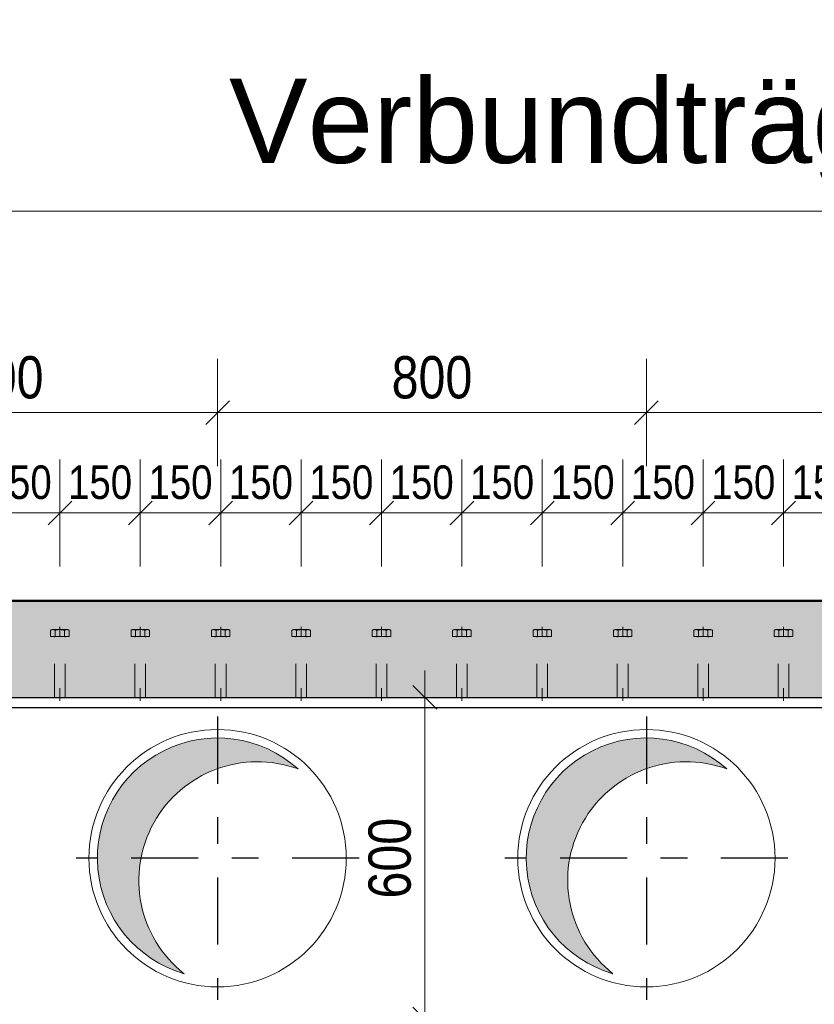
# Model space of a CAD drawing. Header units: millimetres. Extents: x -8.5 to 60.3, y 0 to 42.
# Tile 63 of 109: x 21.6 to 24.5, y 9.7 to 13.4. Entities that reach past the tile are written whole.
import ezdxf

# ---------------------------------------------------------------- set-up
doc = ezdxf.new("R2010")
doc.units = ezdxf.units.MM
doc.linetypes.add('DASHDOT', pattern=[1, 0.5, -0.25, 0, -0.25])
doc.linetypes.add('HIDDEN', pattern=[0.375, 0.25, -0.125])
doc.styles.add('Arial', font='arial.ttf')
doc.styles.add('Arial Narrow', font='ARIALN.TTF')
doc.dimstyles.new('Arch_Strakon_dimstyle', dxfattribs={"dimtxt": 11.25, "dimasz": 1, "dimexe": 1.25, "dimexo": 0.0625, "dimgap": 1, "dimtad": 0, "dimdec": 3, "dimzin": 12, "dimdsep": 46, "dimtxsty": 'Arial Narrow', "dimblk": 'Arrowhead_Tick', "dimsah": 1, "dimcen": 0, "dimse1": 1, "dimse2": 1, "dimclrd": 6, "dimclrt": 3, "dimazin": 0, "dimtfac": 1, "dimtdec": 4, "dimtmove": 0, "dimatfit": 3, "dimldrblk": 'NONE', "dimfxl": 1, "dimtvp": 1, "dimtolj": 1, "dimtzin": 0, "dimlwd": 13, "dimarcsym": 2})

# ---------------------------------------------------------------- blocks, each defined once
blk = doc.blocks.new('Arrowhead_Tick')
at = {"color": 0, "linetype": 'Continuous', "lineweight": -2, "ltscale": 0.5}
for p, q in [((0, 20), (0, -10)), ((-1, 0), (0, 0)), ((10, 0), (0, 0))]:
    blk.add_line(p, q, dxfattribs=at)
at = {"color": 2, "linetype": 'Continuous', "lineweight": 35, "ltscale": 0.5}
blk.add_line((4.42, 4.42), (-4.42, -4.42), dxfattribs=at)
blk = doc.blocks.new('*D28')
at = {"color": 6, "linetype": 'Continuous', "lineweight": 13}
blk.add_line((23.0661, 9.6636), (23.0661, 10.8436), dxfattribs=at)
at = {"layer": 'Defpoints', "color": 0}
for p in [(3.6684, 10.8536), (23.0661, 10.8536), (3.6684, 9.6536)]:
    blk.add_point(p, dxfattribs=at)
at = {"color": 6, "lineweight": 13, "xscale": 0.01, "yscale": 0.01, "zscale": 0.01}
for p, rotation in [((23.0661, 10.8536), 90), ((23.0661, 9.6536), 270)]:
    blk.add_blockref('Arrowhead_Tick', p, dxfattribs=dict(at, rotation=rotation))
at = {"color": 2, "lineweight": -2, "insert": (22.9357, 10.2536), "char_height": 0.1575, "attachment_point": 5, "rotation": 90, "style": 'Arial Narrow'}
blk.add_mtext('\\A1;600', dxfattribs=at)
blk = doc.blocks.new('_None')
blk = doc.blocks.new('*D42')
at = {"color": 6, "linetype": 'Continuous', "lineweight": 13}
blk.add_line((22.3028, 11.9159), (23.8828, 11.9159), dxfattribs=at)
at = {"layer": 'Defpoints', "color": 0}
for p in [(23.8928, 11.9159), (22.2928, 10.2536), (23.8928, 10.2536)]:
    blk.add_point(p, dxfattribs=at)
at = {"color": 6, "lineweight": 13, "xscale": 0.01, "yscale": 0.01, "zscale": 0.01}
blk.add_blockref('Arrowhead_Tick', (23.8928, 11.9159), dxfattribs=at)
at = {"color": 6, "lineweight": 13, "xscale": 0.01, "yscale": 0.01, "zscale": 0.01, "rotation": 180}
blk.add_blockref('Arrowhead_Tick', (22.2928, 11.9159), dxfattribs=at)
at = {"color": 2, "lineweight": -2, "insert": (23.0928, 12.0464), "char_height": 0.1575, "attachment_point": 5, "style": 'Arial Narrow'}
blk.add_mtext('\\A1;800', dxfattribs=at)
blk = doc.blocks.new('*D43')
at = {"color": 6, "linetype": 'Continuous', "lineweight": 13}
blk.add_line((23.9028, 11.9159), (25.4828, 11.9159), dxfattribs=at)
at = {"layer": 'Defpoints', "color": 0}
for p in [(25.4928, 11.9159), (23.8928, 10.2536), (25.4928, 10.2536)]:
    blk.add_point(p, dxfattribs=at)
at = {"color": 6, "lineweight": 13, "xscale": 0.01, "yscale": 0.01, "zscale": 0.01}
blk.add_blockref('Arrowhead_Tick', (25.4928, 11.9159), dxfattribs=at)
at = {"color": 6, "lineweight": 13, "xscale": 0.01, "yscale": 0.01, "zscale": 0.01, "rotation": 180}
blk.add_blockref('Arrowhead_Tick', (23.8928, 11.9159), dxfattribs=at)
at = {"color": 2, "lineweight": -2, "insert": (24.6928, 12.0464), "char_height": 0.1575, "attachment_point": 5, "style": 'Arial Narrow'}
blk.add_mtext('\\A1;800', dxfattribs=at)
blk = doc.blocks.new('*D60')
at = {"color": 6, "linetype": 'Continuous', "lineweight": 13}
blk.add_line((20.7028, 11.9159), (22.2828, 11.9159), dxfattribs=at)
at = {"layer": 'Defpoints', "color": 0}
for p in [(22.2928, 11.9159), (20.6928, 10.7816), (22.2928, 10.7816)]:
    blk.add_point(p, dxfattribs=at)
at = {"color": 6, "lineweight": 13, "xscale": 0.01, "yscale": 0.01, "zscale": 0.01}
blk.add_blockref('Arrowhead_Tick', (22.2928, 11.9159), dxfattribs=at)
at = {"color": 6, "lineweight": 13, "xscale": 0.01, "yscale": 0.01, "zscale": 0.01, "rotation": 180}
blk.add_blockref('Arrowhead_Tick', (20.6928, 11.9159), dxfattribs=at)
at = {"color": 2, "lineweight": -2, "insert": (21.4928, 12.0464), "char_height": 0.1575, "attachment_point": 5, "style": 'Arial Narrow'}
blk.add_mtext('\\A1;800', dxfattribs=at)
blk = doc.blocks.new('*D325')
at = {"color": 6, "linetype": 'Continuous', "lineweight": 13}
blk.add_line((21.4144, 11.5414), (21.6944, 11.5414), dxfattribs=at)
at = {"layer": 'Defpoints', "color": 0}
for p in [(21.7044, 11.5414), (21.4044, 11.1163), (21.7044, 11.1163)]:
    blk.add_point(p, dxfattribs=at)
at = {"color": 6, "lineweight": 13, "xscale": 0.01, "yscale": 0.01, "zscale": 0.01}
blk.add_blockref('Arrowhead_Tick', (21.7044, 11.5414), dxfattribs=at)
at = {"color": 6, "lineweight": 13, "xscale": 0.01, "yscale": 0.01, "zscale": 0.01, "rotation": 180}
blk.add_blockref('Arrowhead_Tick', (21.4044, 11.5414), dxfattribs=at)
at = {"color": 3, "lineweight": 35, "insert": (21.5544, 11.6552), "char_height": 0.125, "attachment_point": 5, "style": 'Arial Narrow'}
blk.add_mtext('\\A1;150', dxfattribs=at)
blk = doc.blocks.new('*D326')
at = {"color": 6, "linetype": 'Continuous', "lineweight": 13}
blk.add_line((21.7144, 11.5414), (21.9944, 11.5414), dxfattribs=at)
at = {"layer": 'Defpoints', "color": 0}
for p in [(22.0044, 11.5414), (21.7044, 11.1163), (22.0044, 11.1163)]:
    blk.add_point(p, dxfattribs=at)
at = {"color": 6, "lineweight": 13, "xscale": 0.01, "yscale": 0.01, "zscale": 0.01}
blk.add_blockref('Arrowhead_Tick', (22.0044, 11.5414), dxfattribs=at)
at = {"color": 6, "lineweight": 13, "xscale": 0.01, "yscale": 0.01, "zscale": 0.01, "rotation": 180}
blk.add_blockref('Arrowhead_Tick', (21.7044, 11.5414), dxfattribs=at)
at = {"color": 3, "lineweight": 35, "insert": (21.8544, 11.6552), "char_height": 0.125, "attachment_point": 5, "style": 'Arial Narrow'}
blk.add_mtext('\\A1;150', dxfattribs=at)
blk = doc.blocks.new('*D327')
at = {"color": 6, "linetype": 'Continuous', "lineweight": 13}
blk.add_line((22.0144, 11.5414), (22.2944, 11.5414), dxfattribs=at)
at = {"layer": 'Defpoints', "color": 0}
for p in [(22.3044, 11.5414), (22.0044, 11.1163), (22.3044, 11.1163)]:
    blk.add_point(p, dxfattribs=at)
at = {"color": 6, "lineweight": 13, "xscale": 0.01, "yscale": 0.01, "zscale": 0.01}
blk.add_blockref('Arrowhead_Tick', (22.3044, 11.5414), dxfattribs=at)
at = {"color": 6, "lineweight": 13, "xscale": 0.01, "yscale": 0.01, "zscale": 0.01, "rotation": 180}
blk.add_blockref('Arrowhead_Tick', (22.0044, 11.5414), dxfattribs=at)
at = {"color": 3, "lineweight": 35, "insert": (22.1544, 11.6552), "char_height": 0.125, "attachment_point": 5, "style": 'Arial Narrow'}
blk.add_mtext('\\A1;150', dxfattribs=at)
blk = doc.blocks.new('*D328')
at = {"color": 6, "linetype": 'Continuous', "lineweight": 13}
blk.add_line((22.3144, 11.5414), (22.5944, 11.5414), dxfattribs=at)
at = {"layer": 'Defpoints', "color": 0}
for p in [(22.6044, 11.5414), (22.3044, 11.1163), (22.6044, 11.1163)]:
    blk.add_point(p, dxfattribs=at)
at = {"color": 6, "lineweight": 13, "xscale": 0.01, "yscale": 0.01, "zscale": 0.01}
blk.add_blockref('Arrowhead_Tick', (22.6044, 11.5414), dxfattribs=at)
at = {"color": 6, "lineweight": 13, "xscale": 0.01, "yscale": 0.01, "zscale": 0.01, "rotation": 180}
blk.add_blockref('Arrowhead_Tick', (22.3044, 11.5414), dxfattribs=at)
at = {"color": 3, "lineweight": 35, "insert": (22.4544, 11.6552), "char_height": 0.125, "attachment_point": 5, "style": 'Arial Narrow'}
blk.add_mtext('\\A1;150', dxfattribs=at)
blk = doc.blocks.new('*D329')
at = {"color": 6, "linetype": 'Continuous', "lineweight": 13}
blk.add_line((22.6144, 11.5414), (22.8944, 11.5414), dxfattribs=at)
at = {"layer": 'Defpoints', "color": 0}
for p in [(22.9044, 11.5414), (22.6044, 11.1163), (22.9044, 11.1163)]:
    blk.add_point(p, dxfattribs=at)
at = {"color": 6, "lineweight": 13, "xscale": 0.01, "yscale": 0.01, "zscale": 0.01}
blk.add_blockref('Arrowhead_Tick', (22.9044, 11.5414), dxfattribs=at)
at = {"color": 6, "lineweight": 13, "xscale": 0.01, "yscale": 0.01, "zscale": 0.01, "rotation": 180}
blk.add_blockref('Arrowhead_Tick', (22.6044, 11.5414), dxfattribs=at)
at = {"color": 3, "lineweight": 35, "insert": (22.7544, 11.6552), "char_height": 0.125, "attachment_point": 5, "style": 'Arial Narrow'}
blk.add_mtext('\\A1;150', dxfattribs=at)
blk = doc.blocks.new('*D330')
at = {"color": 6, "linetype": 'Continuous', "lineweight": 13}
blk.add_line((22.9144, 11.5414), (23.1944, 11.5414), dxfattribs=at)
at = {"layer": 'Defpoints', "color": 0}
for p in [(23.2044, 11.5414), (22.9044, 11.1163), (23.2044, 11.1163)]:
    blk.add_point(p, dxfattribs=at)
at = {"color": 6, "lineweight": 13, "xscale": 0.01, "yscale": 0.01, "zscale": 0.01}
blk.add_blockref('Arrowhead_Tick', (23.2044, 11.5414), dxfattribs=at)
at = {"color": 6, "lineweight": 13, "xscale": 0.01, "yscale": 0.01, "zscale": 0.01, "rotation": 180}
blk.add_blockref('Arrowhead_Tick', (22.9044, 11.5414), dxfattribs=at)
at = {"color": 3, "lineweight": 35, "insert": (23.0544, 11.6552), "char_height": 0.125, "attachment_point": 5, "style": 'Arial Narrow'}
blk.add_mtext('\\A1;150', dxfattribs=at)
blk = doc.blocks.new('*D331')
at = {"color": 6, "linetype": 'Continuous', "lineweight": 13}
blk.add_line((23.2144, 11.5414), (23.4944, 11.5414), dxfattribs=at)
at = {"layer": 'Defpoints', "color": 0}
for p in [(23.5044, 11.5414), (23.2044, 11.1163), (23.5044, 11.1163)]:
    blk.add_point(p, dxfattribs=at)
at = {"color": 6, "lineweight": 13, "xscale": 0.01, "yscale": 0.01, "zscale": 0.01}
blk.add_blockref('Arrowhead_Tick', (23.5044, 11.5414), dxfattribs=at)
at = {"color": 6, "lineweight": 13, "xscale": 0.01, "yscale": 0.01, "zscale": 0.01, "rotation": 180}
blk.add_blockref('Arrowhead_Tick', (23.2044, 11.5414), dxfattribs=at)
at = {"color": 3, "lineweight": 35, "insert": (23.3544, 11.6552), "char_height": 0.125, "attachment_point": 5, "style": 'Arial Narrow'}
blk.add_mtext('\\A1;150', dxfattribs=at)
blk = doc.blocks.new('*D332')
at = {"color": 6, "linetype": 'Continuous', "lineweight": 13}
blk.add_line((23.5144, 11.5414), (23.7944, 11.5414), dxfattribs=at)
at = {"layer": 'Defpoints', "color": 0}
for p in [(23.8044, 11.5414), (23.5044, 11.1163), (23.8044, 11.1163)]:
    blk.add_point(p, dxfattribs=at)
at = {"color": 6, "lineweight": 13, "xscale": 0.01, "yscale": 0.01, "zscale": 0.01}
blk.add_blockref('Arrowhead_Tick', (23.8044, 11.5414), dxfattribs=at)
at = {"color": 6, "lineweight": 13, "xscale": 0.01, "yscale": 0.01, "zscale": 0.01, "rotation": 180}
blk.add_blockref('Arrowhead_Tick', (23.5044, 11.5414), dxfattribs=at)
at = {"color": 3, "lineweight": 35, "insert": (23.6544, 11.6552), "char_height": 0.125, "attachment_point": 5, "style": 'Arial Narrow'}
blk.add_mtext('\\A1;150', dxfattribs=at)
blk = doc.blocks.new('*D333')
at = {"color": 6, "linetype": 'Continuous', "lineweight": 13}
blk.add_line((23.8144, 11.5414), (24.0944, 11.5414), dxfattribs=at)
at = {"layer": 'Defpoints', "color": 0}
for p in [(24.1044, 11.5414), (23.8044, 11.1163), (24.1044, 11.1163)]:
    blk.add_point(p, dxfattribs=at)
at = {"color": 6, "lineweight": 13, "xscale": 0.01, "yscale": 0.01, "zscale": 0.01}
blk.add_blockref('Arrowhead_Tick', (24.1044, 11.5414), dxfattribs=at)
at = {"color": 6, "lineweight": 13, "xscale": 0.01, "yscale": 0.01, "zscale": 0.01, "rotation": 180}
blk.add_blockref('Arrowhead_Tick', (23.8044, 11.5414), dxfattribs=at)
at = {"color": 3, "lineweight": 35, "insert": (23.9544, 11.6552), "char_height": 0.125, "attachment_point": 5, "style": 'Arial Narrow'}
blk.add_mtext('\\A1;150', dxfattribs=at)
blk = doc.blocks.new('*D334')
at = {"color": 6, "linetype": 'Continuous', "lineweight": 13}
blk.add_line((24.1144, 11.5414), (24.3944, 11.5414), dxfattribs=at)
at = {"layer": 'Defpoints', "color": 0}
for p in [(24.4044, 11.5414), (24.1044, 11.1163), (24.4044, 11.1163)]:
    blk.add_point(p, dxfattribs=at)
at = {"color": 6, "lineweight": 13, "xscale": 0.01, "yscale": 0.01, "zscale": 0.01}
blk.add_blockref('Arrowhead_Tick', (24.4044, 11.5414), dxfattribs=at)
at = {"color": 6, "lineweight": 13, "xscale": 0.01, "yscale": 0.01, "zscale": 0.01, "rotation": 180}
blk.add_blockref('Arrowhead_Tick', (24.1044, 11.5414), dxfattribs=at)
at = {"color": 3, "lineweight": 35, "insert": (24.2544, 11.6552), "char_height": 0.125, "attachment_point": 5, "style": 'Arial Narrow'}
blk.add_mtext('\\A1;150', dxfattribs=at)
blk = doc.blocks.new('*D335')
at = {"color": 6, "linetype": 'Continuous', "lineweight": 13}
blk.add_line((24.4144, 11.5414), (24.6944, 11.5414), dxfattribs=at)
at = {"layer": 'Defpoints', "color": 0}
for p in [(24.7044, 11.5414), (24.4044, 11.1163), (24.7044, 11.1163)]:
    blk.add_point(p, dxfattribs=at)
at = {"color": 6, "lineweight": 13, "xscale": 0.01, "yscale": 0.01, "zscale": 0.01}
blk.add_blockref('Arrowhead_Tick', (24.7044, 11.5414), dxfattribs=at)
at = {"color": 6, "lineweight": 13, "xscale": 0.01, "yscale": 0.01, "zscale": 0.01, "rotation": 180}
blk.add_blockref('Arrowhead_Tick', (24.4044, 11.5414), dxfattribs=at)
at = {"color": 3, "lineweight": 35, "insert": (24.5544, 11.6552), "char_height": 0.125, "attachment_point": 5, "style": 'Arial Narrow'}
blk.add_mtext('\\A1;150', dxfattribs=at)

msp = doc.modelspace()

# ---------------------------------------------------------------- hatches: boundary and pattern name
at = {"true_color": 0xceffce}
msp.add_hatch(color=254, dxfattribs=at).paths.add_polyline_path([(36.903281, 11.213589), (36.803281, 10.853589), (14.778382, 10.853589), (14.778382, 10.873589), (14.698382, 10.873589), (14.698382, 10.853589), (14.058382, 10.853589), (14.058382, 10.873589), (13.978382, 10.873589), (13.978382, 10.853589), (3.668384, 10.853589), (3.668384, 10.873589), (3.618384, 10.873589), (3.618384, 10.853589), (3.078384, 10.853589), (3.078384, 11.213589)])
at = {"true_color": 0xdfdfdf}
for points in [[(22.58694, 10.591994), (22.580813, 10.597224), (22.574593, 10.602344), (22.568282, 10.607351), (22.561881, 10.612244), (22.555394, 10.617021), (22.548823, 10.621681), (22.542168, 10.626222), (22.535433, 10.630643), (22.52862, 10.634942), (22.52173, 10.639117), (22.514767, 10.643169), (22.507732, 10.647095), (22.500627, 10.650893), (22.493456, 10.654564), (22.48622, 10.658104), (22.478921, 10.661515), (22.471562, 10.664794), (22.464145, 10.667939), (22.456674, 10.670952), (22.449149, 10.673829), (22.441573, 10.676571), (22.43395, 10.679176), (22.426281, 10.681644), (22.418569, 10.683974), (22.410817, 10.686165), (22.403026, 10.688216), (22.3952, 10.690127), (22.38734, 10.691897), (22.37945, 10.693525), (22.371532, 10.695011), (22.363589, 10.696355), (22.355623, 10.697556), (22.347636, 10.698614), (22.339632, 10.699528), (22.331613, 10.700298), (22.323581, 10.700924), (22.315539, 10.701406), (22.30749, 10.701742), (22.299436, 10.701935), (22.29138, 10.701982), (22.283325, 10.701885), (22.275272, 10.701643), (22.267225, 10.701257), (22.259186, 10.700726), (22.251159, 10.70005), (22.243144, 10.699231), (22.235146, 10.698267), (22.227166, 10.69716), (22.219207, 10.69591), (22.211272, 10.694517), (22.203364, 10.692982), (22.195484, 10.691305), (22.187636, 10.689487), (22.179821, 10.687528), (22.172044, 10.685429), (22.164305, 10.68319), (22.156607, 10.680813), (22.148954, 10.678298), (22.141346, 10.675645), (22.133788, 10.672857), (22.126281, 10.669933), (22.118828, 10.666875), (22.111431, 10.663683), (22.104093, 10.660359), (22.096815, 10.656904), (22.089601, 10.653318), (22.082452, 10.649604), (22.075371, 10.645762), (22.06836, 10.641793), (22.061422, 10.637698), (22.054559, 10.63348), (22.047772, 10.629139), (22.041064, 10.624677), (22.034438, 10.620095), (22.027895, 10.615395), (22.021437, 10.610578), (22.015068, 10.605646), (22.008787, 10.6006), (22.002599, 10.595442), (21.996504, 10.590174), (21.990505, 10.584797), (21.984603, 10.579313), (21.978801, 10.573724), (21.9731, 10.568032), (21.967502, 10.562238), (21.962009, 10.556344), (21.956623, 10.550353), (21.951346, 10.544266), (21.946179, 10.538085), (21.941124, 10.531813), (21.936182, 10.52545), (21.931355, 10.519), (21.926645, 10.512464), (21.922053, 10.505845), (21.917581, 10.499144), (21.91323, 10.492364), (21.909001, 10.485506), (21.904897, 10.478574), (21.900917, 10.471569), (21.897064, 10.464494), (21.893339, 10.457351), (21.889743, 10.450142), (21.886276, 10.44287), (21.882941, 10.435536), (21.879739, 10.428144), (21.876669, 10.420696), (21.873734, 10.413193), (21.870934, 10.405639), (21.868271, 10.398036), (21.865744, 10.390386), (21.863355, 10.382692), (21.861105, 10.374957), (21.858994, 10.367182), (21.857023, 10.35937), (21.855193, 10.351525), (21.853504, 10.343648), (21.851957, 10.335741), (21.850553, 10.327809), (21.84929, 10.319852), (21.848172, 10.311874), (21.847196, 10.303877), (21.846365, 10.295864), (21.845677, 10.287837), (21.845134, 10.279799), (21.844735, 10.271753), (21.844481, 10.2637), (21.844372, 10.255645), (21.844408, 10.247589), (21.844588, 10.239535), (21.844913, 10.231485), (21.845382, 10.223442), (21.845996, 10.21541), (21.846754, 10.207389), (21.847656, 10.199384), (21.848702, 10.191396), (21.849891, 10.183428), (21.851223, 10.175482), (21.852697, 10.167562), (21.854314, 10.15967), (21.856072, 10.151808), (21.857971, 10.143979), (21.86001, 10.136185), (21.862189, 10.128429), (21.864508, 10.120714), (21.866964, 10.113041), (21.869558, 10.105414), (21.872288, 10.097834), (21.875154, 10.090305), (21.878155, 10.082829), (21.88129, 10.075407), (21.884558, 10.068044), (21.887957, 10.06074), (21.891487, 10.053498), (21.895147, 10.046321), (21.898935, 10.039211), (21.90285, 10.03217), (21.906891, 10.025201), (21.911056, 10.018305), (21.915345, 10.011485), (21.919756, 10.004744), (21.924287, 9.998082), (21.928937, 9.991504), (21.933704, 9.985009), (21.938587, 9.978602), (21.943585, 9.972283), (21.948695, 9.966055), (21.953917, 9.95992), (21.959247, 9.95388), (21.964686, 9.947936), (21.97023, 9.942091), (21.975878, 9.936347), (21.981629, 9.930705), (21.98748, 9.925167), (21.99343, 9.919736), (21.999476, 9.914412), (22.005617, 9.909197), (22.011851, 9.904094), (22.018176, 9.899103), (22.024589, 9.894227), (22.031088, 9.889467), (22.037672, 9.884825), (22.044339, 9.880301), (22.051085, 9.875898), (22.05791, 9.871617), (22.06481, 9.86746), (22.071784, 9.863427), (22.07883, 9.85952), (22.085944, 9.85574), (22.093125, 9.852088), (22.100371, 9.848566), (22.107678, 9.845175), (22.115046, 9.841916), (22.122471, 9.838789), (22.12995, 9.835797), (22.137483, 9.832939), (22.145065, 9.830217), (22.152695, 9.827632), (22.160371, 9.825184), (22.168089, 9.822875), (22.162067, 9.827697), (22.15613, 9.832623), (22.15028, 9.837652), (22.144518, 9.842783), (22.138846, 9.848013), (22.133267, 9.853341), (22.127781, 9.858765), (22.122391, 9.864284), (22.117098, 9.869897), (22.111903, 9.875601), (22.106808, 9.881394), (22.101816, 9.887275), (22.096926, 9.893243), (22.092142, 9.899295), (22.087463, 9.905429), (22.082893, 9.911644), (22.078431, 9.917938), (22.074079, 9.924308), (22.06984, 9.930753), (22.065713, 9.937272), (22.061701, 9.943861), (22.057804, 9.950519), (22.054023, 9.957244), (22.050361, 9.964034), (22.046817, 9.970887), (22.043394, 9.9778), (22.040091, 9.984772), (22.03691, 9.991801), (22.033853, 9.998884), (22.030919, 10.006019), (22.02811, 10.013205), (22.025427, 10.020438), (22.022871, 10.027716), (22.020441, 10.035039), (22.01814, 10.042402), (22.015967, 10.049805), (22.013924, 10.057244), (22.01201, 10.064718), (22.010228, 10.072224), (22.008576, 10.07976), (22.007056, 10.087323), (22.005668, 10.094912), (22.004412, 10.102524), (22.00329, 10.110156), (22.0023, 10.117808), (22.001445, 10.125475), (22.000722, 10.133156), (22.000134, 10.140848), (21.99968, 10.148549), (21.999361, 10.156257), (21.999176, 10.16397), (21.999125, 10.171685), (21.999208, 10.179399), (21.999427, 10.18711), (21.999779, 10.194817), (22.000266, 10.202517), (22.000887, 10.210206), (22.001642, 10.217884), (22.002531, 10.225547), (22.003553, 10.233194), (22.004708, 10.240822), (22.005996, 10.248428), (22.007416, 10.256011), (22.008969, 10.263568), (22.010653, 10.271097), (22.012467, 10.278595), (22.014413, 10.286061), (22.016488, 10.293491), (22.018692, 10.300884), (22.021025, 10.308238), (22.023486, 10.31555), (22.026073, 10.322818), (22.028787, 10.330039), (22.031627, 10.337212), (22.034591, 10.344335), (22.037679, 10.351405), (22.040889, 10.35842), (22.044222, 10.365378), (22.047675, 10.372277), (22.051248, 10.379114), (22.054939, 10.385888), (22.058748, 10.392597), (22.062674, 10.399239), (22.066714, 10.405811), (22.070869, 10.412311), (22.075136, 10.418738), (22.079514, 10.42509), (22.084003, 10.431365), (22.0886, 10.43756), (22.093305, 10.443674), (22.098115, 10.449706), (22.10303, 10.455652), (22.108048, 10.461512), (22.113167, 10.467284), (22.118386, 10.472965), (22.123703, 10.478555), (22.129117, 10.484051), (22.134626, 10.489452), (22.140228, 10.494756), (22.145922, 10.499962), (22.151706, 10.505068), (22.157577, 10.510072), (22.163535, 10.514973), (22.169578, 10.519769), (22.175703, 10.524459), (22.181909, 10.529042), (22.188194, 10.533516), (22.194556, 10.537879), (22.200994, 10.542132), (22.207504, 10.546271), (22.214085, 10.550296), (22.220736, 10.554206), (22.227454, 10.557999), (22.234237, 10.561675), (22.241083, 10.565231), (22.247989, 10.568668), (22.254955, 10.571984), (22.261978, 10.575179), (22.269055, 10.57825), (22.276184, 10.581197), (22.283364, 10.58402), (22.290592, 10.586717), (22.297866, 10.589288), (22.305183, 10.591731), (22.312542, 10.594047), (22.319941, 10.596234), (22.327376, 10.598291), (22.334846, 10.600219), (22.342349, 10.602016), (22.349881, 10.603682), (22.357442, 10.605217), (22.365028, 10.60662), (22.372638, 10.60789), (22.380268, 10.609027), (22.387917, 10.610031), (22.395583, 10.610902), (22.403262, 10.611639), (22.410953, 10.612242), (22.418654, 10.612711), (22.426361, 10.613045), (22.434073, 10.613245), (22.441788, 10.613311), (22.449502, 10.613242), (22.457214, 10.613039), (22.464922, 10.612701), (22.472622, 10.612229), (22.480313, 10.611623), (22.487992, 10.610883), (22.495657, 10.610009), (22.503306, 10.609002), (22.510936, 10.607861), (22.518545, 10.606588), (22.52613, 10.605182), (22.53369, 10.603644), (22.541222, 10.601975), (22.548724, 10.600175), (22.556193, 10.598244), (22.563628, 10.596183), (22.571025, 10.593993), (22.578383, 10.591674), (22.5857, 10.589228), (22.592973, 10.586654)], [(24.18694, 10.591994), (24.180813, 10.597224), (24.174593, 10.602344), (24.168282, 10.607351), (24.161881, 10.612244), (24.155394, 10.617021), (24.148823, 10.621681), (24.142168, 10.626222), (24.135433, 10.630643), (24.12862, 10.634942), (24.12173, 10.639117), (24.114767, 10.643169), (24.107732, 10.647095), (24.100627, 10.650893), (24.093456, 10.654564), (24.08622, 10.658104), (24.078921, 10.661515), (24.071562, 10.664794), (24.064145, 10.667939), (24.056674, 10.670952), (24.049149, 10.673829), (24.041573, 10.676571), (24.03395, 10.679176), (24.026281, 10.681644), (24.018569, 10.683974), (24.010817, 10.686165), (24.003026, 10.688216), (23.9952, 10.690127), (23.98734, 10.691897), (23.97945, 10.693525), (23.971532, 10.695011), (23.963589, 10.696355), (23.955623, 10.697556), (23.947636, 10.698614), (23.939632, 10.699528), (23.931613, 10.700298), (23.923581, 10.700924), (23.915539, 10.701406), (23.90749, 10.701742), (23.899436, 10.701935), (23.89138, 10.701982), (23.883325, 10.701885), (23.875272, 10.701643), (23.867225, 10.701257), (23.859186, 10.700726), (23.851159, 10.70005), (23.843144, 10.699231), (23.835146, 10.698267), (23.827166, 10.69716), (23.819207, 10.69591), (23.811272, 10.694517), (23.803364, 10.692982), (23.795484, 10.691305), (23.787636, 10.689487), (23.779821, 10.687528), (23.772044, 10.685429), (23.764305, 10.68319), (23.756607, 10.680813), (23.748954, 10.678298), (23.741346, 10.675645), (23.733788, 10.672857), (23.726281, 10.669933), (23.718828, 10.666875), (23.711431, 10.663683), (23.704093, 10.660359), (23.696815, 10.656904), (23.689601, 10.653318), (23.682452, 10.649604), (23.675371, 10.645762), (23.66836, 10.641793), (23.661422, 10.637698), (23.654559, 10.63348), (23.647772, 10.629139), (23.641064, 10.624677), (23.634438, 10.620095), (23.627895, 10.615395), (23.621437, 10.610578), (23.615068, 10.605646), (23.608787, 10.6006), (23.602599, 10.595442), (23.596504, 10.590174), (23.590505, 10.584797), (23.584603, 10.579313), (23.578801, 10.573724), (23.5731, 10.568032), (23.567502, 10.562238), (23.562009, 10.556344), (23.556623, 10.550353), (23.551346, 10.544266), (23.546179, 10.538085), (23.541124, 10.531813), (23.536182, 10.52545), (23.531355, 10.519), (23.526645, 10.512464), (23.522053, 10.505845), (23.517581, 10.499144), (23.51323, 10.492364), (23.509001, 10.485506), (23.504897, 10.478574), (23.500917, 10.471569), (23.497064, 10.464494), (23.493339, 10.457351), (23.489743, 10.450142), (23.486276, 10.44287), (23.482941, 10.435536), (23.479739, 10.428144), (23.476669, 10.420696), (23.473734, 10.413193), (23.470934, 10.405639), (23.468271, 10.398036), (23.465744, 10.390386), (23.463355, 10.382692), (23.461105, 10.374957), (23.458994, 10.367182), (23.457023, 10.35937), (23.455193, 10.351525), (23.453504, 10.343648), (23.451957, 10.335741), (23.450553, 10.327809), (23.44929, 10.319852), (23.448172, 10.311874), (23.447196, 10.303877), (23.446365, 10.295864), (23.445677, 10.287837), (23.445134, 10.279799), (23.444735, 10.271753), (23.444481, 10.2637), (23.444372, 10.255645), (23.444408, 10.247589), (23.444588, 10.239535), (23.444913, 10.231485), (23.445382, 10.223442), (23.445996, 10.21541), (23.446754, 10.207389), (23.447656, 10.199384), (23.448702, 10.191396), (23.449891, 10.183428), (23.451223, 10.175482), (23.452697, 10.167562), (23.454314, 10.15967), (23.456072, 10.151808), (23.457971, 10.143979), (23.46001, 10.136185), (23.462189, 10.128429), (23.464508, 10.120714), (23.466964, 10.113041), (23.469558, 10.105414), (23.472288, 10.097834), (23.475154, 10.090305), (23.478155, 10.082829), (23.48129, 10.075407), (23.484558, 10.068044), (23.487957, 10.06074), (23.491487, 10.053498), (23.495147, 10.046321), (23.498935, 10.039211), (23.50285, 10.03217), (23.506891, 10.025201), (23.511056, 10.018305), (23.515345, 10.011485), (23.519756, 10.004744), (23.524287, 9.998082), (23.528937, 9.991504), (23.533704, 9.985009), (23.538587, 9.978602), (23.543585, 9.972283), (23.548695, 9.966055), (23.553917, 9.95992), (23.559247, 9.95388), (23.564686, 9.947936), (23.57023, 9.942091), (23.575878, 9.936347), (23.581629, 9.930705), (23.58748, 9.925167), (23.59343, 9.919736), (23.599476, 9.914412), (23.605617, 9.909197), (23.611851, 9.904094), (23.618176, 9.899103), (23.624589, 9.894227), (23.631088, 9.889467), (23.637672, 9.884825), (23.644339, 9.880301), (23.651085, 9.875898), (23.65791, 9.871617), (23.66481, 9.86746), (23.671784, 9.863427), (23.67883, 9.85952), (23.685944, 9.85574), (23.693125, 9.852088), (23.700371, 9.848566), (23.707678, 9.845175), (23.715046, 9.841916), (23.722471, 9.838789), (23.72995, 9.835797), (23.737483, 9.832939), (23.745065, 9.830217), (23.752695, 9.827632), (23.760371, 9.825184), (23.768089, 9.822875), (23.762067, 9.827697), (23.75613, 9.832623), (23.75028, 9.837652), (23.744518, 9.842783), (23.738846, 9.848013), (23.733267, 9.853341), (23.727781, 9.858765), (23.722391, 9.864284), (23.717098, 9.869897), (23.711903, 9.875601), (23.706808, 9.881394), (23.701816, 9.887275), (23.696926, 9.893243), (23.692142, 9.899295), (23.687463, 9.905429), (23.682893, 9.911644), (23.678431, 9.917938), (23.674079, 9.924308), (23.66984, 9.930753), (23.665713, 9.937272), (23.661701, 9.943861), (23.657804, 9.950519), (23.654023, 9.957244), (23.650361, 9.964034), (23.646817, 9.970887), (23.643394, 9.9778), (23.640091, 9.984772), (23.63691, 9.991801), (23.633853, 9.998884), (23.630919, 10.006019), (23.62811, 10.013205), (23.625427, 10.020438), (23.622871, 10.027716), (23.620441, 10.035039), (23.61814, 10.042402), (23.615967, 10.049805), (23.613924, 10.057244), (23.61201, 10.064718), (23.610228, 10.072224), (23.608576, 10.07976), (23.607056, 10.087323), (23.605668, 10.094912), (23.604412, 10.102524), (23.60329, 10.110156), (23.6023, 10.117808), (23.601445, 10.125475), (23.600722, 10.133156), (23.600134, 10.140848), (23.59968, 10.148549), (23.599361, 10.156257), (23.599176, 10.16397), (23.599125, 10.171685), (23.599208, 10.179399), (23.599427, 10.18711), (23.599779, 10.194817), (23.600266, 10.202517), (23.600887, 10.210206), (23.601642, 10.217884), (23.602531, 10.225547), (23.603553, 10.233194), (23.604708, 10.240822), (23.605996, 10.248428), (23.607416, 10.256011), (23.608969, 10.263568), (23.610653, 10.271097), (23.612467, 10.278595), (23.614413, 10.286061), (23.616488, 10.293491), (23.618692, 10.300884), (23.621025, 10.308238), (23.623486, 10.31555), (23.626073, 10.322818), (23.628787, 10.330039), (23.631627, 10.337212), (23.634591, 10.344335), (23.637679, 10.351405), (23.640889, 10.35842), (23.644222, 10.365378), (23.647675, 10.372277), (23.651248, 10.379114), (23.654939, 10.385888), (23.658748, 10.392597), (23.662674, 10.399239), (23.666714, 10.405811), (23.670869, 10.412311), (23.675136, 10.418738), (23.679514, 10.42509), (23.684003, 10.431365), (23.6886, 10.43756), (23.693305, 10.443674), (23.698115, 10.449706), (23.70303, 10.455652), (23.708048, 10.461512), (23.713167, 10.467284), (23.718386, 10.472965), (23.723703, 10.478555), (23.729117, 10.484051), (23.734626, 10.489452), (23.740228, 10.494756), (23.745922, 10.499962), (23.751706, 10.505068), (23.757577, 10.510072), (23.763535, 10.514973), (23.769578, 10.519769), (23.775703, 10.524459), (23.781909, 10.529042), (23.788194, 10.533516), (23.794556, 10.537879), (23.800994, 10.542132), (23.807504, 10.546271), (23.814085, 10.550296), (23.820736, 10.554206), (23.827454, 10.557999), (23.834237, 10.561675), (23.841083, 10.565231), (23.847989, 10.568668), (23.854955, 10.571984), (23.861978, 10.575179), (23.869055, 10.57825), (23.876184, 10.581197), (23.883364, 10.58402), (23.890592, 10.586717), (23.897866, 10.589288), (23.905183, 10.591731), (23.912542, 10.594047), (23.919941, 10.596234), (23.927376, 10.598291), (23.934846, 10.600219), (23.942349, 10.602016), (23.949881, 10.603682), (23.957442, 10.605217), (23.965028, 10.60662), (23.972638, 10.60789), (23.980268, 10.609027), (23.987917, 10.610031), (23.995583, 10.610902), (24.003262, 10.611639), (24.010953, 10.612242), (24.018654, 10.612711), (24.026361, 10.613045), (24.034073, 10.613245), (24.041788, 10.613311), (24.049502, 10.613242), (24.057214, 10.613039), (24.064922, 10.612701), (24.072622, 10.612229), (24.080313, 10.611623), (24.087992, 10.610883), (24.095657, 10.610009), (24.103306, 10.609002), (24.110936, 10.607861), (24.118545, 10.606588), (24.12613, 10.605182), (24.13369, 10.603644), (24.141222, 10.601975), (24.148724, 10.600175), (24.156193, 10.598244), (24.163628, 10.596183), (24.171025, 10.593993), (24.178383, 10.591674), (24.1857, 10.589228), (24.192973, 10.586654)]]:
    msp.add_hatch(color=254, dxfattribs=at).paths.add_polyline_path(points)

# ---------------------------------------------------------------- linework, layer by layer
at = {"color": 6, "linetype": 'Continuous', "lineweight": 13, "ltscale": 0.5}
msp.add_line((14.598382, 12.667489), (37.403281, 12.667489), dxfattribs=at)
at = {"color": 4, "linetype": 'Continuous', "lineweight": 50}
msp.add_line((3.578384, 11.213589), (36.903281, 11.213589), dxfattribs=at)
at = {"color": 6, "linetype": 'HIDDEN', "lineweight": 13, "ltscale": 0.5}
for p, q in [((21.669741, 11.080341), (21.669741, 11.10402)), ((21.678402, 11.106341), (21.730363, 11.106341)), ((21.687062, 11.10402), (21.687062, 11.080341)), ((21.704382, 11.116341), (21.704382, 11.080341)), ((21.721703, 11.080341), (21.721703, 11.104005)), ((21.739023, 11.080341), (21.739023, 11.104005)), ((21.969741, 11.080341), (21.969741, 11.10402)), ((21.978402, 11.106341), (22.030363, 11.106341)), ((21.987062, 11.10402), (21.987062, 11.080341)), ((22.004382, 11.116341), (22.004382, 11.080341)), ((22.021703, 11.080341), (22.021703, 11.104005)), ((22.039023, 11.080341), (22.039023, 11.104005)), ((22.269741, 11.080341), (22.269741, 11.10402)), ((22.278402, 11.106341), (22.330363, 11.106341)), ((22.287062, 11.10402), (22.287062, 11.080341)), ((22.304382, 11.116341), (22.304382, 11.080341)), ((22.321703, 11.080341), (22.321703, 11.104005)), ((22.339023, 11.080341), (22.339023, 11.104005)), ((22.569741, 11.080341), (22.569741, 11.10402)), ((22.578402, 11.106341), (22.630363, 11.106341)), ((22.587062, 11.10402), (22.587062, 11.080341)), ((22.604382, 11.116341), (22.604382, 11.080341)), ((22.621703, 11.080341), (22.621703, 11.104005)), ((22.639023, 11.080341), (22.639023, 11.104005)), ((22.869741, 11.080341), (22.869741, 11.10402)), ((22.878402, 11.106341), (22.930363, 11.106341)), ((22.887062, 11.10402), (22.887062, 11.080341)), ((22.904382, 11.116341), (22.904382, 11.080341)), ((22.921703, 11.080341), (22.921703, 11.104005)), ((22.939023, 11.080341), (22.939023, 11.104005)), ((23.169741, 11.080341), (23.169741, 11.10402)), ((23.178402, 11.106341), (23.230363, 11.106341)), ((23.187062, 11.10402), (23.187062, 11.080341)), ((23.204382, 11.116341), (23.204382, 11.080341)), ((23.221703, 11.080341), (23.221703, 11.104005)), ((23.239023, 11.080341), (23.239023, 11.104005)), ((23.469741, 11.080341), (23.469741, 11.10402)), ((23.478402, 11.106341), (23.530363, 11.106341)), ((23.487062, 11.10402), (23.487062, 11.080341)), ((23.504382, 11.116341), (23.504382, 11.080341)), ((23.521703, 11.080341), (23.521703, 11.104005)), ((23.539023, 11.080341), (23.539023, 11.104005)), ((23.769741, 11.080341), (23.769741, 11.10402)), ((23.778402, 11.106341), (23.830363, 11.106341)), ((23.787062, 11.10402), (23.787062, 11.080341)), ((23.804382, 11.116341), (23.804382, 11.080341)), ((23.821703, 11.080341), (23.821703, 11.104005)), ((23.839023, 11.080341), (23.839023, 11.104005)), ((24.069741, 11.080341), (24.069741, 11.10402)), ((24.078402, 11.106341), (24.130363, 11.106341)), ((24.087062, 11.10402), (24.087062, 11.080341)), ((24.104382, 11.116341), (24.104382, 11.080341)), ((24.121703, 11.080341), (24.121703, 11.104005)), ((24.139023, 11.080341), (24.139023, 11.104005)), ((24.369741, 11.080341), (24.369741, 11.10402)), ((24.378402, 11.106341), (24.430363, 11.106341)), ((24.387062, 11.10402), (24.387062, 11.080341)), ((24.404382, 11.116341), (24.404382, 11.080341)), ((24.421703, 11.080341), (24.421703, 11.104005)), ((24.439023, 11.080341), (24.439023, 11.104005)), ((21.739023, 11.080341), (21.669741, 11.080341)), ((21.726382, 11.080341), (21.682382, 11.080341)), ((21.684382, 10.853589), (21.684382, 11.078341)), ((21.724382, 10.853589), (21.724382, 11.078341)), ((22.039023, 11.080341), (21.969741, 11.080341)), ((22.026382, 11.080341), (21.982382, 11.080341)), ((21.984382, 10.853589), (21.984382, 11.078341)), ((22.024382, 10.853589), (22.024382, 11.078341)), ((22.339023, 11.080341), (22.269741, 11.080341)), ((22.326382, 11.080341), (22.282382, 11.080341)), ((22.284382, 10.853589), (22.284382, 11.078341)), ((22.324382, 10.853589), (22.324382, 11.078341)), ((22.639023, 11.080341), (22.569741, 11.080341)), ((22.626382, 11.080341), (22.582382, 11.080341)), ((22.584382, 10.853589), (22.584382, 11.078341)), ((22.624382, 10.853589), (22.624382, 11.078341)), ((22.939023, 11.080341), (22.869741, 11.080341)), ((22.926382, 11.080341), (22.882382, 11.080341)), ((22.884382, 10.853589), (22.884382, 11.078341)), ((22.924382, 10.853589), (22.924382, 11.078341)), ((23.239023, 11.080341), (23.169741, 11.080341)), ((23.226382, 11.080341), (23.182382, 11.080341)), ((23.184382, 10.853589), (23.184382, 11.078341)), ((23.224382, 10.853589), (23.224382, 11.078341)), ((23.539023, 11.080341), (23.469741, 11.080341)), ((23.526382, 11.080341), (23.482382, 11.080341)), ((23.484382, 10.853589), (23.484382, 11.078341)), ((23.524382, 10.853589), (23.524382, 11.078341)), ((23.839023, 11.080341), (23.769741, 11.080341)), ((23.826382, 11.080341), (23.782382, 11.080341)), ((23.784382, 10.853589), (23.784382, 11.078341)), ((23.824382, 10.853589), (23.824382, 11.078341)), ((24.139023, 11.080341), (24.069741, 11.080341)), ((24.126382, 11.080341), (24.082382, 11.080341)), ((24.084382, 10.853589), (24.084382, 11.078341)), ((24.124382, 10.853589), (24.124382, 11.078341)), ((24.439023, 11.080341), (24.369741, 11.080341)), ((24.426382, 11.080341), (24.382382, 11.080341)), ((24.384382, 10.853589), (24.384382, 11.078341)), ((24.424382, 10.853589), (24.424382, 11.078341)), ((21.684382, 10.853589), (21.684382, 10.887808)), ((21.704382, 10.853589), (21.704382, 10.887808)), ((21.704382, 10.887808), (21.704382, 10.840341)), ((21.724382, 10.853589), (21.724382, 10.887808)), ((21.984382, 10.853589), (21.984382, 10.887808)), ((22.004382, 10.853589), (22.004382, 10.887808)), ((22.004382, 10.887808), (22.004382, 10.840341)), ((22.024382, 10.853589), (22.024382, 10.887808)), ((22.284382, 10.853589), (22.284382, 10.887808)), ((22.304382, 10.853589), (22.304382, 10.887808)), ((22.304382, 10.887808), (22.304382, 10.840341)), ((22.324382, 10.853589), (22.324382, 10.887808)), ((22.584382, 10.853589), (22.584382, 10.887808)), ((22.604382, 10.853589), (22.604382, 10.887808)), ((22.604382, 10.887808), (22.604382, 10.840341)), ((22.624382, 10.853589), (22.624382, 10.887808)), ((22.884382, 10.853589), (22.884382, 10.887808)), ((22.904382, 10.853589), (22.904382, 10.887808)), ((22.904382, 10.887808), (22.904382, 10.840341)), ((22.924382, 10.853589), (22.924382, 10.887808)), ((23.184382, 10.853589), (23.184382, 10.887808)), ((23.204382, 10.853589), (23.204382, 10.887808)), ((23.204382, 10.887808), (23.204382, 10.840341)), ((23.224382, 10.853589), (23.224382, 10.887808)), ((23.484382, 10.853589), (23.484382, 10.887808)), ((23.504382, 10.853589), (23.504382, 10.887808)), ((23.504382, 10.887808), (23.504382, 10.840341)), ((23.524382, 10.853589), (23.524382, 10.887808)), ((23.784382, 10.853589), (23.784382, 10.887808)), ((23.804382, 10.853589), (23.804382, 10.887808)), ((23.804382, 10.887808), (23.804382, 10.840341)), ((23.824382, 10.853589), (23.824382, 10.887808)), ((24.084382, 10.853589), (24.084382, 10.887808)), ((24.104382, 10.853589), (24.104382, 10.887808)), ((24.104382, 10.887808), (24.104382, 10.840341)), ((24.124382, 10.853589), (24.124382, 10.887808)), ((24.384382, 10.853589), (24.384382, 10.887808)), ((24.404382, 10.853589), (24.404382, 10.887808)), ((24.404382, 10.887808), (24.404382, 10.840341)), ((24.424382, 10.853589), (24.424382, 10.887808)), ((21.724382, 10.853589), (21.684382, 10.853589)), ((22.024382, 10.853589), (21.984382, 10.853589)), ((22.324382, 10.853589), (22.284382, 10.853589)), ((22.624382, 10.853589), (22.584382, 10.853589)), ((22.924382, 10.853589), (22.884382, 10.853589)), ((23.224382, 10.853589), (23.184382, 10.853589)), ((23.524382, 10.853589), (23.484382, 10.853589)), ((23.824382, 10.853589), (23.784382, 10.853589)), ((24.124382, 10.853589), (24.084382, 10.853589)), ((24.424382, 10.853589), (24.384382, 10.853589))]:
    msp.add_line(p, q, dxfattribs=at)
at = {"color": 3, "linetype": 'Continuous', "lineweight": 25}
for p, q in [((14.778382, 10.853589), (36.803281, 10.853589)), ((14.778382, 10.815589), (36.803281, 10.815589))]:
    msp.add_line(p, q, dxfattribs=at)
at = {"color": 10, "linetype": 'DASHDOT', "ltscale": 0.5}
for p, q in [((22.292763, 10.781589), (22.292763, 9.725589)), ((23.892763, 10.781589), (23.892763, 9.725589)), ((22.820763, 10.253589), (21.764763, 10.253589)), ((24.420763, 10.253589), (23.364763, 10.253589))]:
    msp.add_line(p, q, dxfattribs=at)
at = {"color": 5, "linetype": 'Continuous', "lineweight": 18}
for centre in [(22.292763, 10.253589), (23.892763, 10.253589)]:
    msp.add_circle(centre, 0.48, dxfattribs=at)
at = {"color": 6, "linetype": 'HIDDEN', "lineweight": 13, "ltscale": 0.5}
for centre, radius, start, end in [((21.678402, 11.089021), 0.01732, 59.99927, 120.000728), ((21.704382, 11.03942), 0.066867, 74.987632, 105.009015), ((21.730363, 11.089021), 0.017307, 59.974265, 120.025735), ((21.978402, 11.089021), 0.01732, 59.99927, 120.000728), ((22.004382, 11.03942), 0.066867, 74.987632, 105.009015), ((22.030363, 11.089021), 0.017307, 59.974265, 120.025735), ((22.278402, 11.089021), 0.01732, 59.99927, 120.000728), ((22.304382, 11.03942), 0.066867, 74.987632, 105.009015), ((22.330363, 11.089021), 0.017307, 59.974265, 120.025735), ((22.578402, 11.089021), 0.01732, 59.99927, 120.000728), ((22.604382, 11.03942), 0.066867, 74.987632, 105.009015), ((22.630363, 11.089021), 0.017307, 59.974265, 120.025735), ((22.878402, 11.089021), 0.01732, 59.99927, 120.000728), ((22.904382, 11.03942), 0.066867, 74.987632, 105.009015), ((22.930363, 11.089021), 0.017307, 59.974265, 120.025735), ((23.178402, 11.089021), 0.01732, 59.99927, 120.000728), ((23.204382, 11.03942), 0.066867, 74.987632, 105.009015), ((23.230363, 11.089021), 0.017307, 59.974265, 120.025735), ((23.478402, 11.089021), 0.01732, 59.99927, 120.000728), ((23.504382, 11.03942), 0.066867, 74.987632, 105.009015), ((23.530363, 11.089021), 0.017307, 59.974265, 120.025735), ((23.778402, 11.089021), 0.01732, 59.99927, 120.000728), ((23.804382, 11.03942), 0.066867, 74.987632, 105.009015), ((23.830363, 11.089021), 0.017307, 59.974265, 120.025735), ((24.078402, 11.089021), 0.01732, 59.99927, 120.000728), ((24.104382, 11.03942), 0.066867, 74.987632, 105.009015), ((24.130363, 11.089021), 0.017307, 59.974265, 120.025735), ((24.378402, 11.089021), 0.01732, 59.99927, 120.000728), ((24.404382, 11.03942), 0.066867, 74.987632, 105.009015), ((24.430363, 11.089021), 0.017307, 59.974265, 120.025735), ((21.682382, 11.078341), 0.002, 0, 90.000019), ((21.726382, 11.078341), 0.002, 90, 180), ((21.982382, 11.078341), 0.002, 0, 90.000019), ((22.026382, 11.078341), 0.002, 90, 180), ((22.282382, 11.078341), 0.002, 0, 90.000019), ((22.326382, 11.078341), 0.002, 90, 180), ((22.582382, 11.078341), 0.002, 0, 90.000019), ((22.626382, 11.078341), 0.002, 90, 180), ((22.882382, 11.078341), 0.002, 0, 90.000019), ((22.926382, 11.078341), 0.002, 90, 180), ((23.182382, 11.078341), 0.002, 0, 90.000019), ((23.226382, 11.078341), 0.002, 90, 180), ((23.482382, 11.078341), 0.002, 0, 90.000019), ((23.526382, 11.078341), 0.002, 90, 180), ((23.782382, 11.078341), 0.002, 0, 90.000019), ((23.826382, 11.078341), 0.002, 90, 180), ((24.082382, 11.078341), 0.002, 0, 90.000019), ((24.126382, 11.078341), 0.002, 90, 180), ((24.382382, 11.078341), 0.002, 0, 90.000019), ((24.426382, 11.078341), 0.002, 90, 180)]:
    msp.add_arc(centre, radius, start, end, dxfattribs=at)
at = {"color": 9, "linetype": 'Continuous', "lineweight": 0}
for centre, radius, start, end in [((22.292763, 10.253589), 0.448395, 47.969881, 253.856497), ((23.892763, 10.253589), 0.448395, 47.969881, 253.856497), ((22.441696, 10.170739), 0.442572, 70.012643, 231.813735), ((24.041696, 10.170739), 0.442572, 70.012643, 231.813735)]:
    msp.add_arc(centre, radius, start, end, dxfattribs=at)

# ---------------------------------------------------------------- texts
at = {"color": 2, "lineweight": 35, "style": 'Arial Narrow'}
msp.add_text('2 x 2 Dübel ø 22 mm/ h = 145 mm, e = 200 mm mittig zur Trägerachse HEB 600', height=0.1575, dxfattribs=at).set_placement((15.015891, 13.210294))
at = {"color": 1, "lineweight": 70, "style": 'Arial'}
msp.add_text('Verbundträger Pos. 112.1   IPE 600', height=0.315, dxfattribs=at).set_placement((22.335131, 12.846913))

# ---------------------------------------------------------------- dimensions: what is measured, and where the dimension line sits
at = {"lineweight": -2}
for base, p1, p2, picture, middle in [((22.292763, 11.915949), (20.692763, 10.781589), (22.292763, 10.781589), '*D60', (21.492763, 11.915949)), ((23.892763, 11.915949), (22.292763, 10.253589), (23.892763, 10.253589), '*D42', (23.092763, 11.915949)), ((25.492763, 11.915949), (23.892763, 10.253589), (25.492763, 10.253589), '*D43', (24.692763, 11.915949))]:
    dim = msp.add_linear_dim(base=base, p1=p1, p2=p2, text='800', dimstyle='Arch_Strakon_dimstyle', override={"dimscale": 0.01, "dimtxt": 15.75, "dimasz": 1, "dimgap": 5, "dimtad": 1, "dimjust": 0, "dimtih": 0, "dimtoh": 0, "dimdec": 2, "dimdsep": 46, "dimtxsty": 'Arial Narrow', "dimclrd": 6, "dimclrt": 2, "dimtix": 1, "dimtofl": 255, "dimtmove": 0, "dimatfit": 2, "dimfxl": 0, "dimfxlon": 0, "dimtvp": 31.746032, "dimlwd": 13}, dxfattribs=at)
    dim.commit()
    dim.dimension.update_dxf_attribs({"geometry": picture, "text_midpoint": middle, "dimtype": 160})
at = {"lineweight": 35}
for base, p1, p2, picture, middle in [((21.704382, 11.541397), (21.404382, 11.116341), (21.704382, 11.116341), '*D325', (21.554382, 11.541397)), ((22.004382, 11.541397), (21.704382, 11.116341), (22.004382, 11.116341), '*D326', (21.854382, 11.541397)), ((22.304382, 11.541397), (22.004382, 11.116341), (22.304382, 11.116341), '*D327', (22.154382, 11.541397)), ((22.604382, 11.541397), (22.304382, 11.116341), (22.604382, 11.116341), '*D328', (22.454382, 11.541397)), ((22.904382, 11.541397), (22.604382, 11.116341), (22.904382, 11.116341), '*D329', (22.754382, 11.541397)), ((23.204382, 11.541397), (22.904382, 11.116341), (23.204382, 11.116341), '*D330', (23.054382, 11.541397)), ((23.504382, 11.541397), (23.204382, 11.116341), (23.504382, 11.116341), '*D331', (23.354382, 11.541397)), ((23.804382, 11.541397), (23.504382, 11.116341), (23.804382, 11.116341), '*D332', (23.654382, 11.541397)), ((24.104382, 11.541397), (23.804382, 11.116341), (24.104382, 11.116341), '*D333', (23.954382, 11.541397)), ((24.404382, 11.541397), (24.104382, 11.116341), (24.404382, 11.116341), '*D334', (24.254382, 11.541397)), ((24.704382, 11.541397), (24.404382, 11.116341), (24.704382, 11.116341), '*D335', (24.554382, 11.541397))]:
    dim = msp.add_linear_dim(base=base, p1=p1, p2=p2, text='150', dimstyle='Arch_Strakon_dimstyle', override={"dimscale": 0.01, "dimtxt": 12.5, "dimasz": 1, "dimgap": 5, "dimtad": 1, "dimjust": 0, "dimtih": 0, "dimtoh": 0, "dimdec": 3, "dimdsep": 46, "dimtxsty": 'Arial Narrow', "dimclrd": 6, "dimclrt": 3, "dimtix": 1, "dimtofl": 255, "dimtmove": 0, "dimatfit": 2, "dimfxl": 0, "dimfxlon": 0, "dimtvp": 40, "dimlwd": 13}, dxfattribs=at)
    dim.commit()
    dim.dimension.update_dxf_attribs({"geometry": picture, "text_midpoint": middle, "dimtype": 160})
at = {"lineweight": -2}
dim = msp.add_linear_dim(base=(23.066082, 10.853589), p1=(3.668384, 9.653589), p2=(3.668384, 10.853589), angle=90, text='600', dimstyle='Arch_Strakon_dimstyle', override={"dimscale": 0.01, "dimtxt": 15.75, "dimasz": 1, "dimgap": 5, "dimtad": 1, "dimjust": 0, "dimtih": 0, "dimtoh": 0, "dimdec": 2, "dimdsep": 46, "dimtxsty": 'Arial Narrow', "dimclrd": 6, "dimclrt": 2, "dimtix": 1, "dimtofl": 255, "dimtmove": 0, "dimatfit": 2, "dimfxl": 0, "dimfxlon": 0, "dimtvp": 31.746032, "dimlwd": 13}, dxfattribs=at)
dim.commit()
dim.dimension.update_dxf_attribs({"geometry": '*D28', "text_midpoint": (23.066082, 10.253589), "dimtype": 160})

doc.saveas('drawing.dxf')
